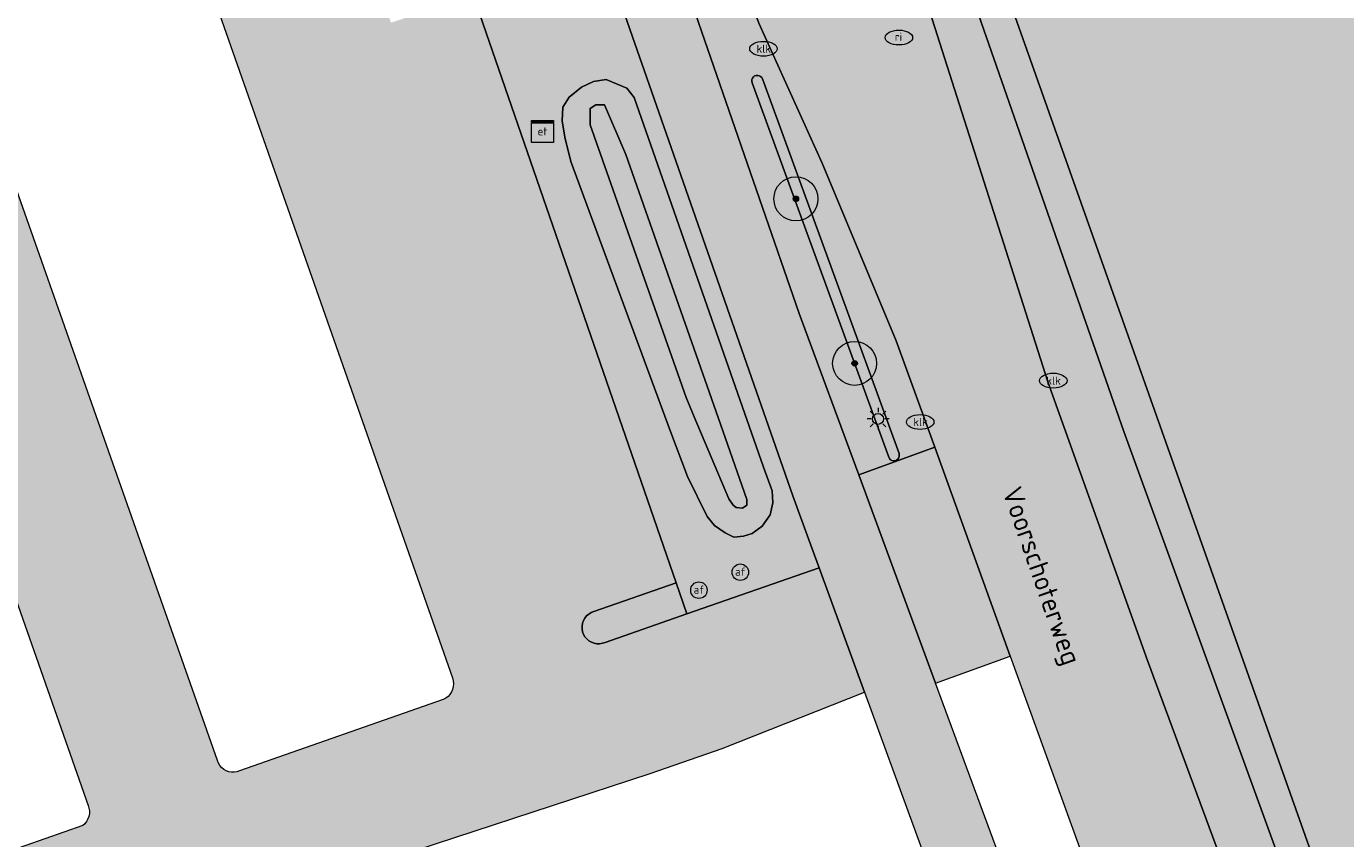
# Model space of a CAD drawing. Header units: metres. Extents: x 90041 to 92106, y 463990 to 466167.
# Tile 6 of 256: x 90523 to 90583, y 464393 to 464430. Entities that reach past the tile are written whole.
import ezdxf
from ezdxf.enums import TextEntityAlignment as Align

# ---------------------------------------------------------------- set-up
doc = ezdxf.new("R2010")
doc.units = ezdxf.units.M
doc.layers.get('0').update_dxf_attribs({"lineweight": 13})
for name, color, linetype, lineweight in [('B-WE-GR-BEPLANTING_CULTUUR_HEESTERS-GV', 90, 'Continuous', 13), ('B-WE-GR-BOOM-S', 90, 'Continuous', 13), ('B-WE-IE-MEUBILAIR-S', 7, 'Continuous', 13), ('B-WE-OG-TERREIN_BEGROEID-GV', 7, 'Continuous', 13), ('B-WE-OG-TERREIN_ERF-GV', 7, 'Continuous', 13), ('B-WE-OG-TERREIN_OEVER-GV', 7, 'Continuous', 13), ('B-WE-OG-TOPOGRAFIE-T18', 10, 'Continuous', 13), ('B-WE-OG-WATER-GV', 130, 'Continuous', 13), ('B-WE-VH-GESLOTENVERHARDING-GV', 10, 'Continuous', 13), ('B-WE-VH-GESLOTENVERHARDING_ASFALT-GV', 10, 'Continuous', 13), ('B-WE-VH-OPENVERHARDING-GV', 90, 'Continuous', 13), ('B-WE-VH-OPENVERHARDING_TEGEL-GV', 90, 'Continuous', 13)]:
    doc.layers.add(name, color=color, linetype=linetype, lineweight=lineweight)
for name, color, linetype, lineweight, true_color, plot, transparency in [('B-WE-GR-BEPLANTING_CULTUUR_HEESTERS-V', 7, 'Continuous', 13, 0x8ca800, False, 0.8), ('B-WE-OG-TERREIN_BEGROEID-V', 7, 'Continuous', 13, 0xc9eb70, False, 0.8), ('B-WE-OG-TERREIN_ERF-V', 7, 'Continuous', 13, 0xffffff, False, 0.8), ('B-WE-OG-TERREIN_OEVER-V', 7, 'Continuous', 13, 0xc9eb70, False, 0.8), ('B-WE-OG-WATER-V', 7, 'Continuous', 13, 0xbee8ff, False, 0.8), ('B-WE-VH-GESLOTENVERHARDING-V', 7, 'Continuous', 13, 0x848484, False, 0.8), ('B-WE-VH-GESLOTENVERHARDING_ASFALT-V', 7, 'Continuous', 13, 0x848484, False, 0.8), ('B-WE-VH-OPENVERHARDING-V', 7, 'Continuous', 13, 0xadadad, False, 0.8), ('B-WE-VH-OPENVERHARDING_TEGEL-V', 7, 'Continuous', 13, 0xadadad, False, 0.8)]:
    doc.layers.add(name, color=color, linetype=linetype, lineweight=lineweight, true_color=true_color, plot=plot, transparency=transparency)
doc.styles.add('NLCS-ISO', font='NLCS-ISO.TTF')
doc.styles.add('NLCS-ISO-M500-T18', font='NLCS-ISO.TTF', dxfattribs={"height": 0.9})

# ---------------------------------------------------------------- blocks, each defined once
blk = doc.blocks.new('SIE-MEUBILAIR_KAST_ELEKTRA-SO')
for points in [[(-1, 1), (1, 1), (1, 0.84), (-1, 0.84)], [(-1, 0.76), (1, 0.76), (1, -1), (-1, -1)]]:
    blk.add_lwpolyline(points, close=True)
at = {"style": 'NLCS-ISO'}
blk.add_text('et', height=0.75, dxfattribs=at).set_placement((0, 0), align=Align.MIDDLE_CENTER)
blk = doc.blocks.new('SIE-MEUBILAIR_PAAL_AFSLUITPAAL-SO')
blk.add_circle((0, 0), 0.75)
at = {"style": 'NLCS-ISO'}
blk.add_text('af', height=0.75, dxfattribs=at).set_placement((0, 0.05), align=Align.MIDDLE_CENTER)
blk = doc.blocks.new('SIE-MEUBILAIR_PAAL_LICHTMAST-SO')
for points in [[(-0.62, 0), (-1, 0)], [(-0.71, 0.71), (-0.44, 0.44)], [(0, 1), (0, 0.62)], [(0.44, 0.44), (0.71, 0.71)], [(1, 0), (0.62, 0)], [(-0.71, -0.71), (-0.44, -0.44)], [(0, -0.62), (0, -1)], [(0.44, -0.44), (0.71, -0.71)]]:
    blk.add_lwpolyline(points)
blk.add_circle((0, 0), 0.5)
blk = doc.blocks.new('SIE-MEUBILAIR_PUT_KOLK-SO')
blk.add_ellipse((0, 0), major_axis=(1.25, 0), ratio=0.54)
at = {"style": 'NLCS-ISO'}
blk.add_text('klk', height=0.75, dxfattribs=at).set_placement((0.03, 0), align=Align.MIDDLE_CENTER)
blk = doc.blocks.new('SIE-MEUBILAIR_PUT_RIOOLPUT-SO')
blk.add_ellipse((0, 0), major_axis=(1.25, 0), ratio=0.54)
at = {"style": 'NLCS-ISO'}
blk.add_text('ri', height=0.75, dxfattribs=at).set_placement((-0.04, 0.07), align=Align.MIDDLE_CENTER)
blk = doc.blocks.new('SGR-BOOM_GBKN-SO')
at = {"linetype": 'ByBlock', "lineweight": 18}
h = blk.add_hatch(color=0, dxfattribs=at)
h.dxf.hatch_style = 1
edge = h.paths.add_edge_path()
edge.add_arc((0, 0), 0.25, 0, 360)
at = {"color": 0, "linetype": 'ByBlock', "lineweight": 18}
for radius in [2, 0.25]:
    blk.add_circle((0, 0), radius, dxfattribs=at)
at = {"color": 0, "linetype": 'ByBlock', "lineweight": 18, "style": 'NLCS-ISO'}
blk.add_attdef('SOORT', (2.5, 0), '', height=1.5, dxfattribs=at)

msp = doc.modelspace()

# ---------------------------------------------------------------- hatches: boundary and pattern name
at = {"layer": 'B-WE-GR-BEPLANTING_CULTUUR_HEESTERS-V'}
for points in [[(90564.042, 464438.031), (90573.302, 464411.452), (90581.486, 464388.952), (90582.846, 464389.446), (90565.453, 464438.527)], [(90556.873, 464427.481), (90556.839, 464427.544), (90556.789, 464427.594), (90556.727, 464427.629), (90556.658, 464427.645), (90556.587, 464427.64), (90556.52, 464427.616), (90556.463, 464427.574), (90556.42, 464427.517), (90556.394, 464427.451), (90556.389, 464427.38), (90556.403, 464427.31), (90562.614, 464410.283), (90562.648, 464410.22), (90562.698, 464410.17), (90562.76, 464410.135), (90562.829, 464410.119), (90562.9, 464410.124), (90562.967, 464410.148), (90563.024, 464410.19), (90563.067, 464410.247), (90563.093, 464410.313), (90563.098, 464410.384), (90563.084, 464410.454)]]:
    msp.add_hatch(color=256, dxfattribs=at).paths.add_polyline_path(points)
at = {"layer": 'B-WE-OG-TERREIN_BEGROEID-V'}
h = msp.add_hatch(color=256, dxfattribs=at)
h.paths.add_polyline_path([(90554.947, 464434.774), (90554.408, 464434.829), (90553.343, 464434.496), (90552.808, 464433.799), (90553.125, 464432.475), (90558.551, 464416.812), (90561.254, 464409.486), (90564.706, 464410.736), (90562.956, 464415.569), (90559.588, 464423.653), (90556.715, 464430.017)])
h.paths.add_polyline_path([(90556.873, 464427.481), (90563.084, 464410.454), (90563.098, 464410.384), (90563.093, 464410.313), (90563.067, 464410.247), (90563.024, 464410.19), (90562.967, 464410.148), (90562.9, 464410.124), (90562.829, 464410.119), (90562.76, 464410.135), (90562.698, 464410.17), (90562.648, 464410.22), (90562.614, 464410.283), (90556.403, 464427.31), (90556.389, 464427.38), (90556.394, 464427.451), (90556.42, 464427.517), (90556.463, 464427.574), (90556.52, 464427.616), (90556.587, 464427.64), (90556.658, 464427.645), (90556.727, 464427.629), (90556.789, 464427.594), (90556.839, 464427.544)], flags=16)
h = msp.add_hatch(color=256, dxfattribs=at)
h.paths.add_polyline_path([(90559.45, 464405.262), (90558.972, 464406.571), (90558.254, 464408.536), (90549.73, 464432.921), (90549.342, 464433.068), (90545.281, 464431.765), (90543.738, 464431.263), (90552.943, 464404.572), (90553.429, 464403.162)])
h.paths.add_polyline_path([(90552.7, 464411.456), (90548.167, 464423.726), (90547.882, 464424.836), (90547.768, 464425.576), (90547.796, 464426.203), (90548.08, 464426.659), (90548.65, 464427.114), (90549.19, 464427.371), (90549.76, 464427.457), (90550.7, 464427.058), (90551.042, 464426.631), (90556.915, 464409.835), (90557.314, 464408.753), (90557.343, 464408.212), (90557.229, 464407.671), (90556.859, 464407.158), (90556.404, 464406.816), (90556.005, 464406.702), (90555.578, 464406.645), (90555.179, 464406.844), (90554.695, 464407.186), (90554.353, 464407.584), (90553.47, 464409.406)], flags=16)
at = {"layer": 'B-WE-OG-TERREIN_ERF-V'}
h = msp.add_hatch(color=256, dxfattribs=at)
h.paths.add_polyline_path([(90499.607, 464626.247), (90499.829, 464625.549), (90507.535, 464603.722), (90511.264, 464593.176), (90514.021, 464592.879), (90516.867, 464585.028), (90514.801, 464583.174), (90515.865, 464580.167), (90538.881, 464512.702), (90547.722, 464487.321), (90549.297, 464482.474), (90552.817, 464471.636), (90553.775, 464471.968), (90554.319, 464470.4), (90554.77, 464470.556), (90558.758, 464458.921), (90563.602, 464444.788), (90561.961, 464444.261), (90564.042, 464438.031), (90565.453, 464438.527), (90582.846, 464389.446), (90583.879, 464389.856), (90584.202, 464389.983), (90585.679, 464386.255), (90585.75, 464386.125), (90585.803, 464385.987), (90585.835, 464385.842), (90585.847, 464385.695), (90585.839, 464385.547), (90585.81, 464385.402), (90585.76, 464385.262), (90585.692, 464385.13), (90585.606, 464385.01), (90585.505, 464384.902), (90585.389, 464384.81), (90585.261, 464384.735), (90585.08, 464384.685), (90584.897, 464384.641), (90584.713, 464384.603), (90584.528, 464384.57), (90584.342, 464384.543), (90586.95, 464377.067), (90599.006, 464380.982), (90634.363, 464393.782), (90633.428, 464396.142), (90598.211, 464478.899), (90593.931, 464488.641), (90576.774, 464533.785), (90575.023, 464538.756), (90573.358, 464543.919), (90570.528, 464553.585), (90564.12, 464576.564), (90552.14, 464618.135), (90551.998, 464618.091), (90549.783, 464628.097), (90547.823, 464636.347), (90546.328, 464647.132), (90546.014, 464652.989), (90546.004, 464653.183), (90541.218, 464733.439), (90540.988, 464736.683), (90539.055, 464738.511), (90537.371, 464739.984), (90536.631, 464740.685), (90536.56, 464740.642), (90535.909, 464741.038), (90535.395, 464741.068), (90517.703, 464737.525), (90496.486, 464732.02), (90488.263, 464728.673), (90477.988, 464725.25), (90476.376, 464724.48), (90476.328, 464724.459), (90473.97, 464723.43), (90472.927, 464723.167), (90473.885, 464719.534), (90473.651, 464719.472), (90479.309, 464699.544), (90489.336, 464661.787), (90490.661, 464656.851), (90492.536, 464649.858), (90496.345, 464636.526), (90495.425, 464636.271)])
h.paths.add_polyline_path([(90483.011, 464716.391), (90481.1, 464715.792), (90480.518, 464717.607), (90482.441, 464718.213)], flags=16)
h.paths.add_polyline_path([(90485.61, 464709.317), (90483.185, 464708.61), (90481.575, 464714.016), (90484.007, 464714.737)], flags=16)
h.paths.add_polyline_path([(90529.871, 464710.615), (90530.163, 464709.339), (90530.411, 464708.054), (90530.79, 464705.659), (90531.087, 464703.251), (90531.304, 464700.813), (90531.438, 464698.368), (90531.467, 464697.193), (90531.45, 464695.398), (90531.368, 464693.482), (90531.236, 464691.567), (90531.128, 464690.441), (90530.991, 464689.318), (90530.825, 464688.199), (90530.629, 464687.085), (90525.137, 464683.862), (90524.799, 464679.915), (90517.782, 464675.774), (90518.188, 464679.232), (90518.721, 464685.109), (90518.872, 464688.944), (90518.901, 464691.401), (90518.022, 464693.09), (90516.05, 464696.649), (90515.095, 464695.945), (90512.482, 464698.98), (90513.802, 464700.222), (90513.033, 464701.416), (90511.718, 464703.348), (90510.591, 464704.905), (90509.142, 464706.816), (90507.656, 464708.698), (90506.292, 464710.357), (90504.893, 464711.986), (90503.574, 464713.457), (90502.224, 464714.899), (90500.844, 464716.312), (90499.433, 464717.695), (90495.773, 464721.113), (90506.215, 464721.279), (90508.137, 464719.382), (90514.948, 464719.488), (90518.322, 464715.444), (90519.069, 464715.447), (90519.815, 464715.426), (90520.56, 464715.383), (90521.304, 464715.316), (90522.045, 464715.227), (90522.783, 464715.114), (90523.517, 464714.979), (90524.247, 464714.821), (90524.971, 464714.641), (90525.69, 464714.438), (90526.401, 464714.213), (90527.106, 464713.966), (90527.803, 464713.697), (90528.49, 464713.407), (90529.169, 464713.096), (90529.541, 464711.861)], flags=16)
h.paths.add_polyline_path([(90523.094, 464629.69), (90517.471, 464627.791), (90515.952, 464632.29), (90512.651, 464631.175), (90504.199, 464628.322), (90503.879, 464629.269), (90503.007, 464628.975), (90501.891, 464632.282), (90502.763, 464632.576), (90501.579, 464636.082), (90510.042, 464638.939), (90513.406, 464640.074), (90512.745, 464642.033), (90518.291, 464643.905), (90520.181, 464638.316)], flags=16)
h.paths.add_polyline_path([(90524.474, 464619.1), (90525.444, 464616.468), (90518.589, 464613.942), (90519.552, 464611.328), (90511.711, 464608.439), (90509.83, 464613.543), (90507.978, 464618.57), (90515.97, 464621.515), (90516.191, 464620.914), (90516.567, 464622.416), (90519.016, 464623.319), (90520.258, 464622.474), (90520.997, 464620.47), (90523.658, 464621.451), (90523.466, 464621.971), (90530.347, 464624.507), (90531.399, 464621.652)], flags=16)
h.paths.add_polyline_path([(90556.677, 464490.047), (90549.088, 464515.096), (90542.359, 464513.058), (90523.453, 464575.463), (90549.508, 464583.357), (90577.009, 464492.58), (90576.962, 464492.566), (90557.683, 464486.726)], flags=16)
h.paths.add_polyline_path([(90601.251, 464450.51), (90605.611, 464452.022), (90611.896, 464433.893), (90624.473, 464397.615), (90602.314, 464389.933), (90597.671, 464403.324), (90594.291, 464402.153), (90589.369, 464416.351), (90592.736, 464417.518), (90589.724, 464426.206), (90583.439, 464444.334), (90584.299, 464444.632), (90582.044, 464451.135), (90566.061, 464445.594), (90561.149, 464459.765), (90556.581, 464472.941), (90589.517, 464484.359)], flags=16)
at = {"layer": 'B-WE-OG-TERREIN_OEVER-V'}
h = msp.add_hatch(color=256, dxfattribs=at)
h.paths.add_polyline_path([(90552.7, 464411.456), (90553.47, 464409.406), (90554.353, 464407.584), (90554.695, 464407.186), (90555.179, 464406.844), (90555.578, 464406.645), (90556.005, 464406.702), (90556.404, 464406.816), (90556.859, 464407.158), (90557.229, 464407.671), (90557.343, 464408.212), (90557.314, 464408.753), (90556.915, 464409.835), (90551.042, 464426.631), (90550.7, 464427.058), (90549.76, 464427.457), (90549.19, 464427.371), (90548.65, 464427.114), (90548.08, 464426.659), (90547.796, 464426.203), (90547.768, 464425.576), (90547.882, 464424.836), (90548.167, 464423.726)])
h.paths.add_polyline_path([(90555.538, 464408.11), (90555.339, 464408.394), (90553.771, 464412.124), (90553.401, 464413.006), (90549.038, 464425.39), (90549.038, 464426.131), (90549.294, 464426.302), (90549.579, 464426.302), (90549.693, 464426.302), (90550.662, 464424.053), (90554.853, 464412.096), (90556.165, 464408.366), (90556.165, 464408.11), (90555.965, 464407.968), (90555.681, 464407.996)], flags=16)
at = {"layer": 'B-WE-OG-WATER-V'}
msp.add_hatch(color=256, dxfattribs=at).paths.add_polyline_path([(90555.538, 464408.11), (90555.681, 464407.996), (90555.965, 464407.968), (90556.165, 464408.11), (90556.165, 464408.366), (90554.853, 464412.096), (90550.662, 464424.053), (90549.693, 464426.302), (90549.579, 464426.302), (90549.294, 464426.302), (90549.038, 464426.131), (90549.038, 464425.39), (90553.401, 464413.006), (90553.771, 464412.124), (90555.339, 464408.394)])
at = {"layer": 'B-WE-VH-GESLOTENVERHARDING-V'}
h = msp.add_hatch(color=256, dxfattribs=at)
h.paths.add_polyline_path([(90561.518, 464399.6), (90559.45, 464405.262), (90553.429, 464403.162), (90549.717, 464401.867), (90549.596, 464401.826), (90549.469, 464401.806), (90549.341, 464401.807), (90549.215, 464401.831), (90549.095, 464401.876), (90548.984, 464401.941), (90548.886, 464402.024), (90548.804, 464402.122), (90548.74, 464402.233), (90548.696, 464402.354), (90548.673, 464402.48), (90548.671, 464402.608), (90548.692, 464402.734), (90548.734, 464402.856), (90548.797, 464402.968), (90548.877, 464403.067), (90548.973, 464403.152), (90549.083, 464403.219), (90549.202, 464403.266), (90552.943, 464404.572), (90543.738, 464431.263), (90539.98, 464430.04), (90538.872, 464433.443), (90542.571, 464434.646), (90529.062, 464473.814), (90529.89, 464475.981), (90529.082, 464478.119), (90528.847, 464479.056), (90525.174, 464483.494), (90511.326, 464525.652), (90505.99, 464523.325), (90472.265, 464511.571), (90468.637, 464510.306), (90467.059, 464509.756), (90511.743, 464382.747), (90521.96, 464386.157), (90534.003, 464390.092), (90551.767, 464395.909), (90555.041, 464397.049)])
h.paths.add_polyline_path([(90542.361, 464399.265), (90533.098, 464396.023), (90532.979, 464395.983), (90532.855, 464395.964), (90532.729, 464395.966), (90532.606, 464395.988), (90532.488, 464396.031), (90532.378, 464396.093), (90532.281, 464396.173), (90532.198, 464396.267), (90532.133, 464396.374), (90532.086, 464396.491), (90501.426, 464483.551), (90506.1, 464485.191), (90507.519, 464485.69), (90512.197, 464487.332), (90542.781, 464400.257), (90542.817, 464400.117), (90542.828, 464399.988), (90542.817, 464399.858), (90542.785, 464399.733), (90542.734, 464399.614), (90542.663, 464399.505), (90542.576, 464399.409), (90542.474, 464399.328)], flags=16)
h.paths.add_polyline_path([(90525.97, 464393.539), (90516.443, 464390.216), (90516.312, 464390.186), (90516.178, 464390.177), (90516.045, 464390.191), (90515.916, 464390.227), (90515.794, 464390.283), (90515.683, 464390.359), (90515.586, 464390.451), (90515.506, 464390.559), (90515.444, 464390.678), (90484.881, 464477.743), (90489.562, 464479.386), (90490.994, 464479.889), (90495.66, 464481.527), (90526.209, 464394.459), (90526.248, 464394.338), (90526.267, 464394.212), (90526.265, 464394.085), (90526.243, 464393.959), (90526.201, 464393.839), (90526.141, 464393.727), (90526.063, 464393.626)], flags=16)
h.paths.add_polyline_path([(90507.4, 464488.951), (90489.854, 464482.911), (90483.351, 464501.861), (90500.884, 464507.878)], flags=16)
at = {"layer": 'B-WE-VH-GESLOTENVERHARDING_ASFALT-V'}
h = msp.add_hatch(color=256, dxfattribs=at)
h.paths.add_polyline_path([(90541.061, 464477.323), (90547.113, 464459.646), (90549.43, 464450.414), (90550.414, 464447.773), (90553.511, 464438.826), (90554.947, 464434.774), (90556.715, 464430.017), (90559.588, 464423.653), (90562.956, 464415.569), (90564.706, 464410.736), (90568.144, 464401.245), (90583.02, 464360.176), (90587.93, 464348.052), (90593.104, 464334.686), (90593.333, 464334.094), (90594.984, 464328.541), (90600.853, 464330.354), (90597.577, 464339.914), (90596.437, 464343.088), (90588.304, 464364.039), (90586.894, 464367.727), (90581.196, 464382.624), (90579.84, 464386.295), (90574.391, 464401.049), (90569.85, 464413.71), (90564.387, 464430.867), (90562.853, 464436.594), (90558.018, 464450.414), (90557.079, 464453.232), (90554.315, 464459.021), (90553.16, 464461.743), (90551.503, 464465.405), (90550.696, 464467.954), (90550.641, 464468.189), (90550.594, 464468.425), (90550.553, 464468.663), (90550.519, 464468.901), (90550.492, 464469.141), (90550.481, 464469.341), (90550.49, 464469.54), (90550.518, 464469.738), (90550.566, 464469.932), (90550.631, 464470.121), (90550.715, 464470.303), (90550.816, 464470.475), (90550.933, 464470.637), (90551.065, 464470.787), (90551.282, 464470.967), (90551.513, 464471.129), (90551.755, 464471.271), (90552.009, 464471.394), (90552.272, 464471.496), (90552.541, 464471.577), (90552.817, 464471.636), (90549.297, 464482.474), (90548.241, 464482.131), (90548.025, 464482.102), (90547.806, 464482.095), (90547.588, 464482.109), (90547.373, 464482.144), (90547.162, 464482.201), (90546.958, 464482.278), (90546.762, 464482.375), (90546.576, 464482.49), (90546.403, 464482.623), (90546.244, 464482.773), (90546.101, 464482.937), (90545.974, 464483.115), (90545.865, 464483.305), (90545.776, 464483.504), (90544.472, 464487.624), (90515.759, 464573.121), (90513.73, 464578.661), (90508.077, 464594.097), (90507.734, 464595.098), (90499.959, 464617.771), (90497.404, 464625.526), (90491.112, 464623.113), (90495.24, 464610.504), (90496.58, 464606.411), (90503.269, 464587.775), (90537.068, 464488.995), (90539.537, 464481.777), (90540.039, 464480.365)])
h.paths.add_polyline_path([(90555.336, 464443.332), (90555.326, 464443.48), (90555.339, 464443.629), (90555.373, 464443.774), (90555.428, 464443.912), (90555.503, 464444.04), (90555.596, 464444.156), (90555.705, 464444.257), (90555.828, 464444.341), (90555.962, 464444.406), (90556.104, 464444.451), (90556.251, 464444.474), (90556.4, 464444.475), (90556.547, 464444.454), (90556.69, 464444.412), (90556.825, 464444.349), (90556.949, 464444.267), (90557.059, 464444.167), (90557.154, 464444.052), (90557.231, 464443.925), (90561.005, 464432.801), (90561, 464432.655), (90560.973, 464432.511), (90560.925, 464432.373), (90560.857, 464432.243), (90560.77, 464432.125), (90560.667, 464432.021), (90560.55, 464431.933), (90560.421, 464431.864), (90560.283, 464431.815), (90560.14, 464431.787), (90559.993, 464431.78), (90559.848, 464431.795), (90559.706, 464431.832), (90559.571, 464431.889), (90559.447, 464431.966), (90559.335, 464432.06), (90559.238, 464432.17)], flags=16)
msp.add_hatch(color=256, dxfattribs=at).paths.add_polyline_path([(90561.518, 464399.6), (90568.291, 464381.057), (90574.106, 464367.159), (90577.416, 464359.92), (90584.324, 464344.813), (90588.193, 464335.821), (90590.507, 464329.564), (90591.005, 464327.312), (90594.984, 464328.541), (90593.333, 464334.094), (90593.104, 464334.686), (90593.116, 464334.557), (90593.106, 464334.429), (90593.075, 464334.303), (90593.022, 464334.185), (90592.95, 464334.078), (90592.861, 464333.984), (90592.757, 464333.908), (90592.642, 464333.849), (90592.518, 464333.812), (90592.39, 464333.796), (90592.261, 464333.802), (90592.135, 464333.83), (90592.015, 464333.879), (90591.906, 464333.948), (90591.81, 464334.035), (90591.73, 464334.136), (90591.669, 464334.25), (90587, 464346.544), (90581.71, 464358.038), (90578.235, 464365.587), (90572.25, 464379.687), (90564.749, 464400.015), (90561.254, 464409.486), (90558.551, 464416.812), (90553.125, 464432.475), (90552.808, 464433.799), (90551.326, 464438.474), (90539.087, 464473.375), (90537.196, 464479.532), (90540.039, 464480.365), (90539.537, 464481.777), (90536.719, 464480.976), (90529.906, 464500), (90518.227, 464534.196), (90505.682, 464571.665), (90499.615, 464588.467), (90492.338, 464609.553), (90495.24, 464610.504), (90491.112, 464623.113), (90488.247, 464622.176), (90485.677, 464621.334), (90486.546, 464618.609), (90489.093, 464611.005), (90496.989, 464587.428), (90527.094, 464500), (90533.542, 464480.291), (90532.704, 464480.071), (90532.732, 464479.988), (90532.878, 464479.545), (90532.933, 464479.381), (90533.921, 464479.705), (90548.465, 464437.026), (90548.453, 464436.447), (90549.73, 464432.921), (90558.254, 464408.536), (90558.972, 464406.571), (90559.45, 464405.262)])
at = {"layer": 'B-WE-VH-OPENVERHARDING-V'}
msp.add_hatch(color=256, dxfattribs=at).paths.add_polyline_path([(90553.429, 464403.162), (90552.943, 464404.572), (90549.202, 464403.266), (90549.083, 464403.219), (90548.973, 464403.152), (90548.877, 464403.067), (90548.797, 464402.968), (90548.734, 464402.856), (90548.692, 464402.734), (90548.671, 464402.608), (90548.673, 464402.48), (90548.696, 464402.354), (90548.74, 464402.233), (90548.804, 464402.122), (90548.886, 464402.024), (90548.984, 464401.941), (90549.095, 464401.876), (90549.215, 464401.831), (90549.341, 464401.807), (90549.469, 464401.806), (90549.596, 464401.826), (90549.717, 464401.867)])
at = {"layer": 'B-WE-VH-OPENVERHARDING_TEGEL-V'}
for points in [[(90564.042, 464438.031), (90561.961, 464444.261), (90552.817, 464471.636), (90552.541, 464471.577), (90552.272, 464471.496), (90552.009, 464471.394), (90551.755, 464471.271), (90551.513, 464471.129), (90551.282, 464470.967), (90551.065, 464470.787), (90550.933, 464470.637), (90550.816, 464470.475), (90550.715, 464470.303), (90550.631, 464470.121), (90550.566, 464469.932), (90550.518, 464469.738), (90550.49, 464469.54), (90550.481, 464469.341), (90550.492, 464469.141), (90550.519, 464468.901), (90550.553, 464468.663), (90550.594, 464468.425), (90550.641, 464468.189), (90550.696, 464467.954), (90551.503, 464465.405), (90553.16, 464461.743), (90554.315, 464459.021), (90557.079, 464453.232), (90558.018, 464450.414), (90562.853, 464436.594), (90564.387, 464430.867), (90569.85, 464413.71), (90574.391, 464401.049), (90579.84, 464386.295), (90579.975, 464386.06), (90580.128, 464385.837), (90580.299, 464385.628), (90580.487, 464385.433), (90580.69, 464385.254), (90580.907, 464385.092), (90581.229, 464384.949), (90581.559, 464384.825), (90581.896, 464384.72), (90582.238, 464384.635), (90582.585, 464384.569), (90582.934, 464384.523), (90583.286, 464384.498), (90583.639, 464384.493), (90583.991, 464384.508), (90584.342, 464384.543), (90584.528, 464384.57), (90584.713, 464384.603), (90584.897, 464384.641), (90585.08, 464384.685), (90585.261, 464384.735), (90585.389, 464384.81), (90585.505, 464384.902), (90585.606, 464385.01), (90585.692, 464385.13), (90585.76, 464385.262), (90585.81, 464385.402), (90585.839, 464385.547), (90585.847, 464385.695), (90585.835, 464385.842), (90585.803, 464385.987), (90585.75, 464386.125), (90585.679, 464386.255), (90584.202, 464389.983), (90583.879, 464389.856), (90582.846, 464389.446), (90581.486, 464388.952), (90573.302, 464411.452)], [(90561.254, 464409.486), (90564.749, 464400.015), (90568.144, 464401.245), (90564.706, 464410.736)]]:
    msp.add_hatch(color=256, dxfattribs=at).paths.add_polyline_path(points)

# ---------------------------------------------------------------- linework, layer by layer
at = {"layer": 'B-WE-GR-BEPLANTING_CULTUUR_HEESTERS-GV', "flags": 128}
for points in [[(90564.042, 464438.031), (90573.302, 464411.452), (90581.486, 464388.952), (90582.846, 464389.446), (90565.453, 464438.527)], [(90556.873, 464427.481), (90556.839, 464427.544), (90556.789, 464427.594), (90556.727, 464427.629), (90556.658, 464427.645), (90556.587, 464427.64), (90556.52, 464427.616), (90556.463, 464427.574), (90556.42, 464427.517), (90556.394, 464427.451), (90556.389, 464427.38), (90556.403, 464427.31), (90562.614, 464410.283), (90562.648, 464410.22), (90562.698, 464410.17), (90562.76, 464410.135), (90562.829, 464410.119), (90562.9, 464410.124), (90562.967, 464410.148), (90563.024, 464410.19), (90563.067, 464410.247), (90563.093, 464410.313), (90563.098, 464410.384), (90563.084, 464410.454)]]:
    msp.add_lwpolyline(points, close=True, dxfattribs=at)
at = {"layer": 'B-WE-OG-TERREIN_BEGROEID-GV', "flags": 128}
for points in [[(90554.947, 464434.774), (90554.408, 464434.829), (90553.343, 464434.496), (90552.808, 464433.799), (90553.125, 464432.475), (90558.551, 464416.812), (90561.254, 464409.486), (90564.706, 464410.736), (90562.956, 464415.569), (90559.588, 464423.653), (90556.715, 464430.017)], [(90559.45, 464405.262), (90558.972, 464406.571), (90558.254, 464408.536), (90549.73, 464432.921), (90549.342, 464433.068), (90545.281, 464431.765), (90543.738, 464431.263), (90552.943, 464404.572), (90553.429, 464403.162)], [(90552.7, 464411.456), (90548.167, 464423.726), (90547.882, 464424.836), (90547.768, 464425.576), (90547.796, 464426.203), (90548.08, 464426.659), (90548.65, 464427.114), (90549.19, 464427.371), (90549.76, 464427.457), (90550.7, 464427.058), (90551.042, 464426.631), (90556.915, 464409.835), (90557.314, 464408.753), (90557.343, 464408.212), (90557.229, 464407.671), (90556.859, 464407.158), (90556.404, 464406.816), (90556.005, 464406.702), (90555.578, 464406.645), (90555.179, 464406.844), (90554.695, 464407.186), (90554.353, 464407.584), (90553.47, 464409.406)], [(90556.873, 464427.481), (90563.084, 464410.454), (90563.098, 464410.384), (90563.093, 464410.313), (90563.067, 464410.247), (90563.024, 464410.19), (90562.967, 464410.148), (90562.9, 464410.124), (90562.829, 464410.119), (90562.76, 464410.135), (90562.698, 464410.17), (90562.648, 464410.22), (90562.614, 464410.283), (90556.403, 464427.31), (90556.389, 464427.38), (90556.394, 464427.451), (90556.42, 464427.517), (90556.463, 464427.574), (90556.52, 464427.616), (90556.587, 464427.64), (90556.658, 464427.645), (90556.727, 464427.629), (90556.789, 464427.594), (90556.839, 464427.544)]]:
    msp.add_lwpolyline(points, close=True, dxfattribs=at)
at = {"layer": 'B-WE-OG-TERREIN_ERF-GV', "flags": 128}
msp.add_lwpolyline([(90507.535, 464603.722), (90511.264, 464593.176), (90514.021, 464592.879), (90516.867, 464585.028), (90514.801, 464583.174), (90515.865, 464580.167), (90538.881, 464512.702), (90547.722, 464487.321), (90549.297, 464482.474), (90552.817, 464471.636), (90553.775, 464471.968), (90554.319, 464470.4), (90554.77, 464470.556), (90558.758, 464458.921), (90563.602, 464444.788), (90561.961, 464444.261), (90564.042, 464438.031), (90565.453, 464438.527), (90582.846, 464389.446)], dxfattribs=at)
at = {"layer": 'B-WE-OG-TERREIN_OEVER-GV', "flags": 128}
for points in [[(90552.7, 464411.456), (90553.47, 464409.406), (90554.353, 464407.584), (90554.695, 464407.186), (90555.179, 464406.844), (90555.578, 464406.645), (90556.005, 464406.702), (90556.404, 464406.816), (90556.859, 464407.158), (90557.229, 464407.671), (90557.343, 464408.212), (90557.314, 464408.753), (90556.915, 464409.835), (90551.042, 464426.631), (90550.7, 464427.058), (90549.76, 464427.457), (90549.19, 464427.371), (90548.65, 464427.114), (90548.08, 464426.659), (90547.796, 464426.203), (90547.768, 464425.576), (90547.882, 464424.836), (90548.167, 464423.726)], [(90555.538, 464408.11), (90555.339, 464408.394), (90553.771, 464412.124), (90553.401, 464413.006), (90549.038, 464425.39), (90549.038, 464426.131), (90549.294, 464426.302), (90549.579, 464426.302), (90549.693, 464426.302), (90550.662, 464424.053), (90554.853, 464412.096), (90556.165, 464408.366), (90556.165, 464408.11), (90555.965, 464407.968), (90555.681, 464407.996)]]:
    msp.add_lwpolyline(points, close=True, dxfattribs=at)
at = {"layer": 'B-WE-OG-WATER-GV', "flags": 128}
msp.add_lwpolyline([(90555.538, 464408.11), (90555.681, 464407.996), (90555.965, 464407.968), (90556.165, 464408.11), (90556.165, 464408.366), (90554.853, 464412.096), (90550.662, 464424.053), (90549.693, 464426.302), (90549.579, 464426.302), (90549.294, 464426.302), (90549.038, 464426.131), (90549.038, 464425.39), (90553.401, 464413.006), (90553.771, 464412.124), (90555.339, 464408.394)], close=True, dxfattribs=at)
at = {"layer": 'B-WE-VH-GESLOTENVERHARDING-GV', "flags": 128}
for points in [[(90512.197, 464487.332), (90542.781, 464400.257), (90542.817, 464400.117), (90542.828, 464399.988), (90542.817, 464399.858), (90542.785, 464399.733), (90542.734, 464399.614), (90542.663, 464399.505), (90542.576, 464399.409), (90542.474, 464399.328), (90542.361, 464399.265), (90533.098, 464396.023), (90532.979, 464395.983), (90532.855, 464395.964), (90532.729, 464395.966), (90532.606, 464395.988), (90532.488, 464396.031), (90532.378, 464396.093), (90532.281, 464396.173), (90532.198, 464396.267), (90532.133, 464396.374), (90532.086, 464396.491), (90501.426, 464483.551)], [(90534.003, 464390.092), (90551.767, 464395.909), (90555.041, 464397.049), (90561.518, 464399.6), (90559.45, 464405.262), (90553.429, 464403.162), (90549.717, 464401.867), (90549.596, 464401.826), (90549.469, 464401.806), (90549.341, 464401.807), (90549.215, 464401.831), (90549.095, 464401.876), (90548.984, 464401.941), (90548.886, 464402.024), (90548.804, 464402.122), (90548.74, 464402.233), (90548.696, 464402.354), (90548.673, 464402.48), (90548.671, 464402.608), (90548.692, 464402.734), (90548.734, 464402.856), (90548.797, 464402.968), (90548.877, 464403.067), (90548.973, 464403.152), (90549.083, 464403.219), (90549.202, 464403.266), (90552.943, 464404.572), (90543.738, 464431.263)]]:
    msp.add_lwpolyline(points, dxfattribs=at)
msp.add_lwpolyline([(90525.97, 464393.539), (90516.443, 464390.216), (90516.312, 464390.186), (90516.178, 464390.177), (90516.045, 464390.191), (90515.916, 464390.227), (90515.794, 464390.283), (90515.683, 464390.359), (90515.586, 464390.451), (90515.506, 464390.559), (90515.444, 464390.678), (90484.881, 464477.743), (90489.562, 464479.386), (90490.994, 464479.889), (90495.66, 464481.527), (90526.209, 464394.459), (90526.248, 464394.338), (90526.267, 464394.212), (90526.265, 464394.085), (90526.243, 464393.959), (90526.201, 464393.839), (90526.141, 464393.727), (90526.063, 464393.626)], close=True, dxfattribs=at)
at = {"layer": 'B-WE-VH-GESLOTENVERHARDING_ASFALT-GV', "flags": 128}
for points in [[(90489.093, 464611.005), (90496.989, 464587.428), (90527.094, 464500), (90533.542, 464480.291), (90532.704, 464480.071), (90532.732, 464479.988), (90532.878, 464479.545), (90532.933, 464479.381), (90533.921, 464479.705), (90548.465, 464437.026), (90548.453, 464436.447), (90549.73, 464432.921), (90558.254, 464408.536), (90558.972, 464406.571), (90559.45, 464405.262), (90561.518, 464399.6), (90568.291, 464381.057)], [(90572.25, 464379.687), (90564.749, 464400.015), (90561.254, 464409.486), (90558.551, 464416.812), (90553.125, 464432.475), (90552.808, 464433.799), (90551.326, 464438.474), (90539.087, 464473.375), (90537.196, 464479.532), (90540.039, 464480.365), (90539.537, 464481.777), (90536.719, 464480.976), (90529.906, 464500), (90518.227, 464534.196), (90505.682, 464571.665), (90499.615, 464588.467), (90492.338, 464609.553)], [(90496.58, 464606.411), (90503.269, 464587.775), (90537.068, 464488.995), (90539.537, 464481.777), (90540.039, 464480.365), (90541.061, 464477.323), (90547.113, 464459.646), (90549.43, 464450.414), (90550.414, 464447.773), (90553.511, 464438.826), (90554.947, 464434.774), (90556.715, 464430.017), (90559.588, 464423.653), (90562.956, 464415.569), (90564.706, 464410.736), (90568.144, 464401.245), (90583.02, 464360.176)], [(90579.84, 464386.295), (90574.391, 464401.049), (90569.85, 464413.71), (90564.387, 464430.867)]]:
    msp.add_lwpolyline(points, dxfattribs=at)
at = {"layer": 'B-WE-VH-OPENVERHARDING-GV', "flags": 128}
msp.add_lwpolyline([(90553.429, 464403.162), (90552.943, 464404.572), (90549.202, 464403.266), (90549.083, 464403.219), (90548.973, 464403.152), (90548.877, 464403.067), (90548.797, 464402.968), (90548.734, 464402.856), (90548.692, 464402.734), (90548.671, 464402.608), (90548.673, 464402.48), (90548.696, 464402.354), (90548.74, 464402.233), (90548.804, 464402.122), (90548.886, 464402.024), (90548.984, 464401.941), (90549.095, 464401.876), (90549.215, 464401.831), (90549.341, 464401.807), (90549.469, 464401.806), (90549.596, 464401.826), (90549.717, 464401.867)], close=True, dxfattribs=at)
at = {"layer": 'B-WE-VH-OPENVERHARDING_TEGEL-GV', "flags": 128}
for points in [[(90581.486, 464388.952), (90573.302, 464411.452), (90564.042, 464438.031)], [(90564.387, 464430.867), (90569.85, 464413.71), (90574.391, 464401.049), (90579.84, 464386.295)]]:
    msp.add_lwpolyline(points, dxfattribs=at)
msp.add_lwpolyline([(90561.254, 464409.486), (90564.749, 464400.015), (90568.144, 464401.245), (90564.706, 464410.736)], close=True, dxfattribs=at)

# ---------------------------------------------------------------- block references
at = {"layer": 'B-WE-GR-BOOM-S', "xscale": 0.5, "yscale": 0.5, "zscale": 0.5}
for p in [(90558.395, 464422.03), (90561.066, 464414.551)]:
    msp.add_blockref('SGR-BOOM_GBKN-SO', p, dxfattribs=at)
at = {"layer": 'B-WE-IE-MEUBILAIR-S', "xscale": 0.5, "yscale": 0.5, "zscale": 0.5}
for name, p in [('SIE-MEUBILAIR_PUT_RIOOLPUT-SO', (90563.079, 464429.363)), ('SIE-MEUBILAIR_PUT_KOLK-SO', (90556.92, 464428.853)), ('SIE-MEUBILAIR_KAST_ELEKTRA-SO', (90546.869, 464425.099)), ('SIE-MEUBILAIR_PUT_KOLK-SO', (90570.099, 464413.768)), ('SIE-MEUBILAIR_PAAL_LICHTMAST-SO', (90562.129, 464412.026)), ('SIE-MEUBILAIR_PUT_KOLK-SO', (90564.049, 464411.886)), ('SIE-MEUBILAIR_PAAL_AFSLUITPAAL-SO', (90555.867, 464405.059)), ('SIE-MEUBILAIR_PAAL_AFSLUITPAAL-SO', (90553.985, 464404.241))]:
    msp.add_blockref(name, p, dxfattribs=at)

# ---------------------------------------------------------------- texts
at = {"layer": 'B-WE-OG-TOPOGRAFIE-T18', "style": 'NLCS-ISO-M500-T18'}
msp.add_text('Voorschoterweg', height=0.9, rotation=289.3, dxfattribs=at).set_placement((90569.46, 464404.849), align=Align.MIDDLE)

doc.saveas('drawing.dxf')
